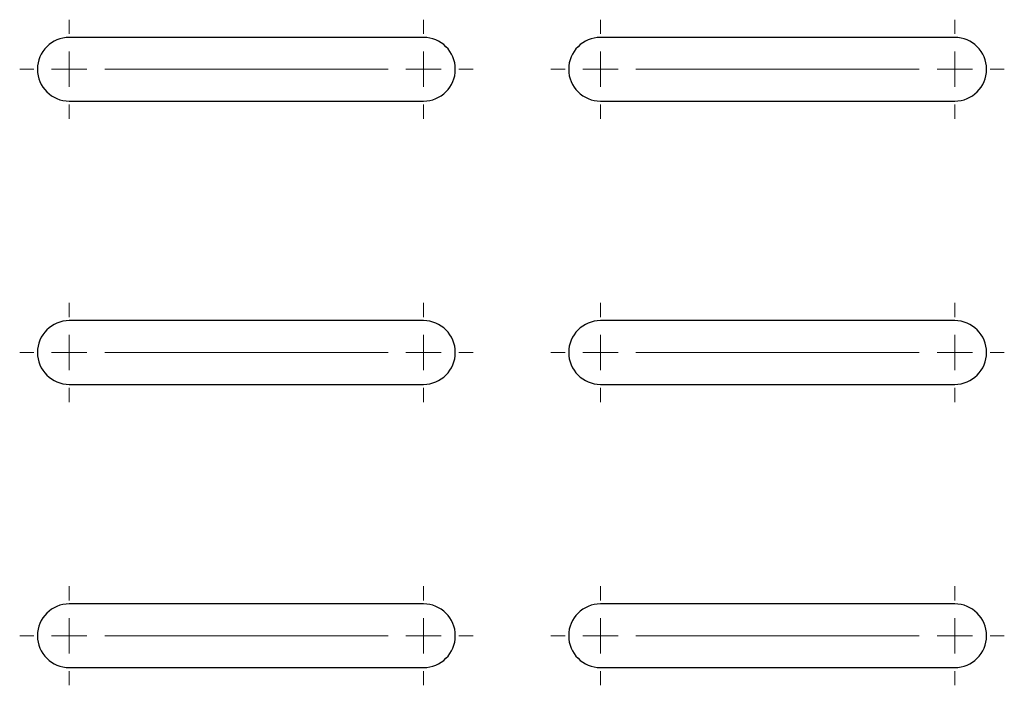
# Model space of a CAD drawing. Header units: millimetres. Extents: x 15 to 913, y -15 to 331.
# Tile 3 of 15: x 87 to 157, y 154 to 201. Entities that reach past the tile are written whole.
import ezdxf

# ---------------------------------------------------------------- set-up
doc = ezdxf.new("R2010")
doc.units = ezdxf.units.MM
doc.layers.get('0').update_dxf_attribs({"true_color": 0xffffff})

# ---------------------------------------------------------------- blocks, each defined once
blk = doc.blocks.new('SW_CENTERMARKSYMBOL_24')
at = {"color": 0, "linetype": 'Continuous', "lineweight": 0}
for p, q in [((-25, 2.5), (-25, 3.5)), ((0, 2.5), (0, 3.5)), ((-25, 0), (-25, 1.25)), ((0, 0), (0, 1.25)), ((-22.5, 0), (-2.5, 0)), ((-2.5, 0), (-22.5, 0)), ((0, 0), (-1.25, 0)), ((0, 0), (0, -1.25)), ((0, 0), (1.25, 0)), ((2.5, 0), (3.5, 0)), ((-27.5, 0), (-28.5, 0)), ((-25, 0), (-26.25, 0)), ((-25, 0), (-25, -1.25)), ((-25, 0), (-23.75, 0)), ((-22.5, 0), (-21.5, 0)), ((-2.5, 0), (-3.5, 0)), ((-25, -2.5), (-25, -3.5)), ((0, -2.5), (0, -3.5))]:
    blk.add_line(p, q, dxfattribs=at)
blk = doc.blocks.new('SW_CENTERMARKSYMBOL_25')
at = {"color": 0, "linetype": 'Continuous', "lineweight": 0}
for p, q in [((-25, 2.5), (-25, 3.5)), ((0, 2.5), (0, 3.5)), ((-25, 0), (-25, 1.25)), ((0, 0), (0, 1.25)), ((0, 0), (-1.25, 0)), ((0, 0), (0, -1.25)), ((0, 0), (1.25, 0)), ((2.5, 0), (3.5, 0)), ((-27.5, 0), (-28.5, 0)), ((-25, 0), (-26.25, 0)), ((-25, 0), (-25, -1.25)), ((-25, 0), (-23.75, 0)), ((-22.5, 0), (-21.5, 0)), ((-22.5, 0), (-2.5, 0)), ((-2.5, 0), (-22.5, 0)), ((-2.5, 0), (-3.5, 0)), ((-25, -2.5), (-25, -3.5)), ((0, -2.5), (0, -3.5))]:
    blk.add_line(p, q, dxfattribs=at)
blk = doc.blocks.new('SW_CENTERMARKSYMBOL_26')
at = {"color": 0, "linetype": 'Continuous', "lineweight": 0}
for p, q in [((-25, 2.5), (-25, 3.5)), ((0, 2.5), (0, 3.5)), ((-25, 0), (-25, 1.25)), ((0, 0), (0, 1.25)), ((-22.5, 0), (-2.5, 0)), ((-2.5, 0), (-22.5, 0)), ((0, 0), (-1.25, 0)), ((0, 0), (0, -1.25)), ((0, 0), (1.25, 0)), ((2.5, 0), (3.5, 0)), ((-27.5, 0), (-28.5, 0)), ((-25, 0), (-26.25, 0)), ((-25, 0), (-25, -1.25)), ((-25, 0), (-23.75, 0)), ((-22.5, 0), (-21.5, 0)), ((-2.5, 0), (-3.5, 0)), ((-25, -2.5), (-25, -3.5)), ((0, -2.5), (0, -3.5))]:
    blk.add_line(p, q, dxfattribs=at)
blk = doc.blocks.new('SW_CENTERMARKSYMBOL_27')
at = {"color": 0, "linetype": 'Continuous', "lineweight": 0}
for p, q in [((0, 2.5), (0, 3.5)), ((25, 2.5), (25, 3.5)), ((0, 0), (0, 1.25)), ((25, 0), (25, 1.25)), ((-2.5, 0), (-3.5, 0)), ((0, 0), (-1.25, 0)), ((0, 0), (0, -1.25)), ((0, 0), (1.25, 0)), ((2.5, 0), (3.5, 0)), ((2.5, 0), (22.5, 0)), ((22.5, 0), (21.5, 0)), ((25, 0), (23.75, 0)), ((25, 0), (25, -1.25)), ((25, 0), (26.25, 0)), ((27.5, 0), (28.5, 0)), ((0, -2.5), (0, -3.5)), ((25, -2.5), (25, -3.5))]:
    blk.add_line(p, q, dxfattribs=at)
blk = doc.blocks.new('SW_CENTERMARKSYMBOL_28')
at = {"color": 0, "linetype": 'Continuous', "lineweight": 0}
for p, q in [((-25, 2.5), (-25, 3.5)), ((0, 2.5), (0, 3.5)), ((-25, 0), (-25, 1.25)), ((0, 0), (0, 1.25)), ((-22.5, 0), (-2.5, 0)), ((-2.5, 0), (-22.5, 0)), ((0, 0), (-1.25, 0)), ((0, 0), (0, -1.25)), ((0, 0), (1.25, 0)), ((2.5, 0), (3.5, 0)), ((-27.5, 0), (-28.5, 0)), ((-25, 0), (-26.25, 0)), ((-25, 0), (-25, -1.25)), ((-25, 0), (-23.75, 0)), ((-22.5, 0), (-21.5, 0)), ((-2.5, 0), (-3.5, 0)), ((-25, -2.5), (-25, -3.5)), ((0, -2.5), (0, -3.5))]:
    blk.add_line(p, q, dxfattribs=at)
blk = doc.blocks.new('SW_CENTERMARKSYMBOL_29')
at = {"color": 0, "linetype": 'Continuous', "lineweight": 0}
for p, q in [((0, 2.5), (0, 3.5)), ((25, 2.5), (25, 3.5)), ((0, 0), (0, 1.25)), ((25, 0), (25, 1.25)), ((-2.5, 0), (-3.5, 0)), ((0, 0), (-1.25, 0)), ((0, 0), (0, -1.25)), ((0, 0), (1.25, 0)), ((2.5, 0), (3.5, 0)), ((2.5, 0), (22.5, 0)), ((22.5, 0), (21.5, 0)), ((25, 0), (23.75, 0)), ((25, 0), (25, -1.25)), ((25, 0), (26.25, 0)), ((27.5, 0), (28.5, 0)), ((0, -2.5), (0, -3.5)), ((25, -2.5), (25, -3.5))]:
    blk.add_line(p, q, dxfattribs=at)

msp = doc.modelspace()

# ---------------------------------------------------------------- linework, layer by layer
at = {"color": 7, "linetype": 'Continuous', "lineweight": 30, "true_color": 0xffffff}
for p, q in [((115.684443, 200.109797), (90.684444, 200.109797)), ((153.184442, 200.109797), (128.184442, 200.109797)), ((90.684444, 195.609796), (115.684443, 195.609796)), ((128.184442, 195.609796), (153.184442, 195.609796)), ((115.684443, 180.109798), (90.684444, 180.109798)), ((153.184442, 180.109798), (128.184442, 180.109798)), ((90.684444, 175.609798), (115.684443, 175.609798)), ((128.184442, 175.609798), (153.184442, 175.609798)), ((115.684443, 160.109797), (90.684444, 160.109797)), ((153.184442, 160.109797), (128.184442, 160.109797)), ((90.684444, 155.609797), (115.684443, 155.609797)), ((128.184442, 155.609797), (153.184442, 155.609797))]:
    msp.add_line(p, q, dxfattribs=at)
for centre, start, end in [((90.684443, 197.859797), 90, 270), ((115.684443, 197.859797), 270, 90), ((128.184443, 197.859797), 90, 270), ((153.184443, 197.859797), 270, 90), ((90.684443, 177.859797), 90, 270), ((115.684443, 177.859797), 270, 90), ((128.184443, 177.859797), 90, 270), ((153.184443, 177.859797), 270, 90), ((90.684443, 157.859797), 90, 270), ((115.684443, 157.859797), 270, 90), ((128.184443, 157.859797), 90, 270), ((153.184443, 157.859797), 270, 90)]:
    msp.add_arc(centre, 2.25, start, end, dxfattribs=at)

# ---------------------------------------------------------------- block references
at = {"color": 7, "linetype": 'Continuous', "lineweight": 0, "true_color": 0xffffff}
for name, p in [('SW_CENTERMARKSYMBOL_26', (115.684443, 197.859797)), ('SW_CENTERMARKSYMBOL_27', (128.184443, 197.859797)), ('SW_CENTERMARKSYMBOL_25', (115.684443, 177.859797)), ('SW_CENTERMARKSYMBOL_28', (153.184443, 177.859797)), ('SW_CENTERMARKSYMBOL_24', (115.684443, 157.859797)), ('SW_CENTERMARKSYMBOL_29', (128.184443, 157.859797))]:
    msp.add_blockref(name, p, dxfattribs=at)

doc.saveas('drawing.dxf')
